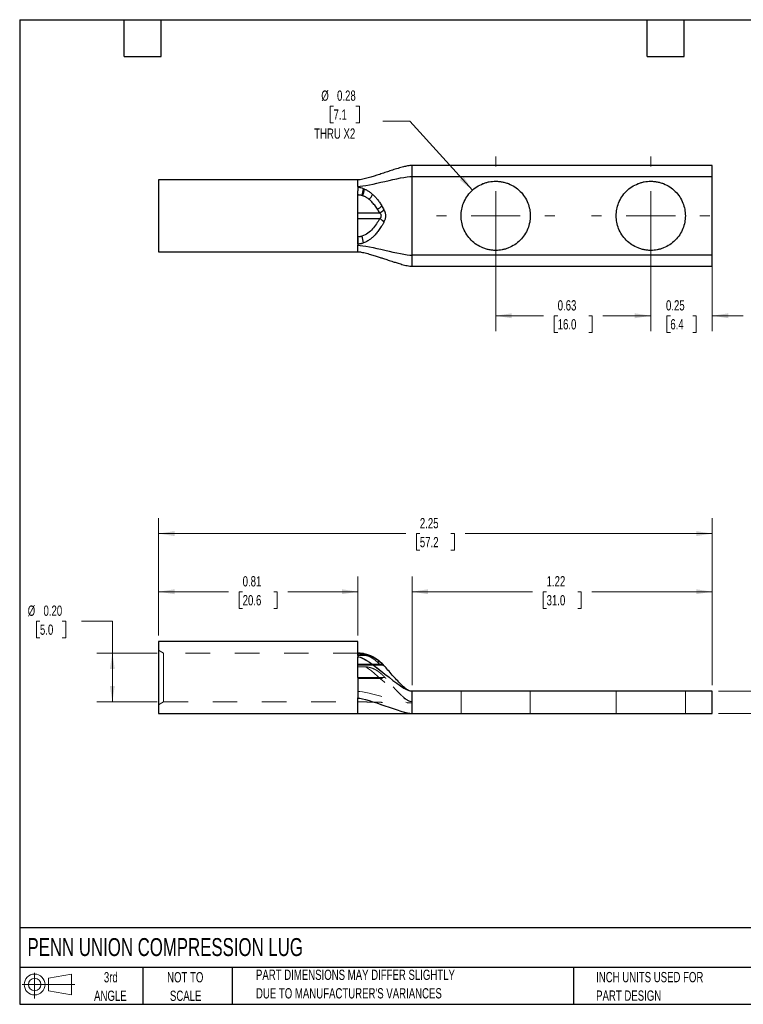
# Model space of a CAD drawing. Header units: inches. Extents: x 0.12 to 5.38, y 0.12 to 4.12.
# Tile 1 of 2: x 0.12 to 3.07, y 0.12 to 4.12. Entities that reach past the tile are written whole.
import ezdxf

# ---------------------------------------------------------------- set-up
doc = ezdxf.new("R2010")
doc.units = ezdxf.units.IN
doc.header["$LTSCALE"] = 0.5
doc.header["$MEASUREMENT"] = 0
doc.linetypes.add('HIDDEN', pattern=[0.075, 0.05, -0.025])
doc.layers.add('TEXT', color=140, linetype='Continuous', lineweight=25)
doc.styles.add('SLDTEXTSTYLE0', font='TXT', dxfattribs={"width": 0.7})
doc.dimstyles.new('SLDDIMSTYLE0', dxfattribs={"dimtxt": 0.04248, "dimasz": 0.065, "dimexe": 0, "dimexo": 0.0625, "dimgap": 0.01062, "dimtad": 0, "dimtih": 1, "dimtoh": 1, "dimrnd": 1e-09, "dimdsep": 46, "dimtxsty": 'SLDTEXTSTYLE0', "dimsah": 1, "dimcen": 0.09, "dimadec": 0, "dimazin": 2, "dimtfac": 1, "dimtmove": 0, "dimatfit": 0, "dimfxl": 0, "dimfrac": 2, "dimtolj": 1, "dimtzin": 12, "dimarcsym": 0})
doc.dimstyles.new('SLDDIMSTYLE1', dxfattribs={"dimtxt": 0.04248, "dimasz": 0.065, "dimexe": 0, "dimexo": 0.0625, "dimgap": 0.01062, "dimtad": 0, "dimtih": 1, "dimtoh": 1, "dimrnd": 1e-09, "dimzin": 12, "dimdsep": 46, "dimtxsty": 'SLDTEXTSTYLE0', "dimsah": 1, "dimcen": 0.09, "dimadec": 0, "dimazin": 3, "dimtfac": 1, "dimtofl": 0, "dimtmove": 0, "dimatfit": 3, "dimfxl": 0, "dimfrac": 2, "dimtolj": 1, "dimtzin": 12, "dimarcsym": 0})
doc.dimstyles.new('SLDDIMSTYLE2', dxfattribs={"dimtxt": 0.04248, "dimasz": 0.065, "dimexe": 0, "dimexo": 0.0625, "dimgap": 0.01062, "dimtad": 0, "dimtih": 1, "dimtoh": 1, "dimrnd": 1e-09, "dimdsep": 46, "dimtxsty": 'SLDTEXTSTYLE0', "dimsah": 1, "dimcen": 0.09, "dimadec": 0, "dimazin": 2, "dimtfac": 1, "dimtofl": 0, "dimtmove": 0, "dimatfit": 3, "dimfxl": 0, "dimfrac": 2, "dimtolj": 1, "dimtzin": 12, "dimarcsym": 0})
doc.dimstyles.new('SLDDIMSTYLE3', dxfattribs={"dimtxt": 0.04248, "dimasz": 0.065, "dimexe": 0, "dimexo": 0.0625, "dimgap": 0.01062, "dimtad": 0, "dimtih": 1, "dimtoh": 1, "dimrnd": 1e-09, "dimzin": 0, "dimdsep": 46, "dimtxsty": 'SLDTEXTSTYLE0', "dimsah": 1, "dimcen": 0.09, "dimadec": 0, "dimazin": 0, "dimtfac": 1, "dimtofl": 0, "dimtmove": 0, "dimatfit": 3, "dimfxl": 0, "dimfrac": 2, "dimtolj": 1, "dimtzin": 12, "dimarcsym": 0})
doc.dimstyles.new('SLDDIMSTYLE4', dxfattribs={"dimtxt": 0.04248, "dimasz": 0.065, "dimexe": 0, "dimexo": 0.0625, "dimgap": 0.01062, "dimtad": 0, "dimtih": 1, "dimtoh": 1, "dimrnd": 1e-09, "dimdsep": 46, "dimtxsty": 'SLDTEXTSTYLE0', "dimsah": 1, "dimcen": 0, "dimadec": 0, "dimazin": 2, "dimtfac": 1, "dimtofl": 0, "dimtmove": 0, "dimatfit": 3, "dimfxl": 0, "dimfrac": 2, "dimtolj": 1, "dimtzin": 12, "dimarcsym": 0})

# ---------------------------------------------------------------- blocks, each defined once
blk = doc.blocks.new('Block11')
at = {"color": 7, "linetype": 'Continuous', "lineweight": 18}
for p, q in [((0.051, 0.1045), (0.051, 0)), ((0.1079, 0.082), (0.2003, 0.0991)), ((0.1079, 0.0314), (0.1079, 0.082)), ((0.2003, 0.0991), (0.2003, 0.0144)), ((0, 0.0567), (0.2141, 0.0567)), ((0.1079, 0.0314), (0.2003, 0.0144))]:
    blk.add_line(p, q, dxfattribs=at)
for radius in [0.0423, 0.0253]:
    blk.add_circle((0.051, 0.0567), radius, dxfattribs=at)
blk = doc.blocks.new('Block12')
at = {"color": 7, "linetype": 'Continuous'}
blk.add_blockref('Block11', (0, 0), dxfattribs=at)
blk = doc.blocks.new('_D')
at = {"color": 7, "linetype": 'Continuous', "lineweight": 0}
for p, q in [((3.136, 1.3967), (3.136, 1.5217)), ((2.9641, 1.3967), (3.1985, 1.3967)), ((2.9641, 1.3067), (3.1985, 1.3067)), ((3.136, 1.1046), (3.136, 1.3067)), ((3.261, 1.1046), (3.136, 1.1046)), ((3.3393, 1.1046), (3.325, 1.1046)), ((3.325, 1.1046), (3.325, 1.0371)), ((3.4302, 1.1046), (3.4444, 1.1046)), ((3.4444, 1.1046), (3.4444, 1.0371)), ((3.325, 1.0371), (3.3393, 1.0371)), ((3.4444, 1.0371), (3.4302, 1.0371))]:
    blk.add_line(p, q, dxfattribs=at)
at = {"color": 7, "linetype": 'Continuous', "lineweight": 18}
for points in [[(3.136, 1.3967), (3.146, 1.4617), (3.126, 1.4617)], [(3.136, 1.3067), (3.126, 1.2417), (3.146, 1.2417)]]:
    blk.add_solid(points, dxfattribs=at)
at = {"color": 7, "linetype": 'Continuous', "lineweight": 18, "char_height": 0.04167, "attachment_point": 1, "style": 'SLDTEXTSTYLE0'}
for s, insert in [('%%c', (3.2895, 1.1678)), ('0.09', (3.3537, 1.1678)), ('2.3', (3.3393, 1.0908))]:
    blk.add_mtext(s, dxfattribs=dict(at, insert=insert))
blk = doc.blocks.new('_D_1')
at = {"color": 7, "linetype": 'Continuous', "lineweight": 0}
for p, q in [((1.7191, 1.4217), (1.7191, 1.8636)), ((2.9391, 1.4217), (2.9391, 1.8636)), ((1.7191, 1.8011), (2.2084, 1.8011)), ((2.2659, 1.8011), (2.2517, 1.8011)), ((2.2517, 1.8011), (2.2517, 1.7336)), ((2.3922, 1.8011), (2.4064, 1.8011)), ((2.4064, 1.8011), (2.4064, 1.7336)), ((2.9391, 1.8011), (2.4498, 1.8011)), ((2.2517, 1.7336), (2.2659, 1.7336)), ((2.4064, 1.7336), (2.3922, 1.7336))]:
    blk.add_line(p, q, dxfattribs=at)
at = {"color": 7, "linetype": 'Continuous', "lineweight": 18}
for points in [[(1.7191, 1.8011), (1.7841, 1.7911), (1.7841, 1.8111)], [(2.9391, 1.8011), (2.8741, 1.8111), (2.8741, 1.7911)]]:
    blk.add_solid(points, dxfattribs=at)
at = {"color": 7, "linetype": 'Continuous', "lineweight": 18, "char_height": 0.04167, "attachment_point": 1, "style": 'SLDTEXTSTYLE0'}
for s, insert in [('1.22', (2.2659, 1.8643)), ('31.0', (2.2659, 1.7873))]:
    blk.add_mtext(s, dxfattribs=dict(at, insert=insert))
blk = doc.blocks.new('_D_2')
at = {"color": 7, "linetype": 'Continuous', "lineweight": 0}
for p, q in [((0.6891, 1.6237), (0.6891, 1.8636)), ((1.4991, 1.6237), (1.4991, 1.8636)), ((0.6891, 1.8011), (0.9734, 1.8011)), ((1.0309, 1.8011), (1.0167, 1.8011)), ((1.0167, 1.8011), (1.0167, 1.7336)), ((1.1572, 1.8011), (1.1714, 1.8011)), ((1.1714, 1.8011), (1.1714, 1.7336)), ((1.4991, 1.8011), (1.2148, 1.8011)), ((1.0167, 1.7336), (1.0309, 1.7336)), ((1.1714, 1.7336), (1.1572, 1.7336))]:
    blk.add_line(p, q, dxfattribs=at)
at = {"color": 7, "linetype": 'Continuous', "lineweight": 18}
for points in [[(0.6891, 1.8011), (0.7541, 1.7911), (0.7541, 1.8111)], [(1.4991, 1.8011), (1.4341, 1.8111), (1.4341, 1.7911)]]:
    blk.add_solid(points, dxfattribs=at)
at = {"color": 7, "linetype": 'Continuous', "lineweight": 18, "char_height": 0.04167, "attachment_point": 1, "style": 'SLDTEXTSTYLE0'}
for s, insert in [('0.81', (1.0309, 1.8643)), ('20.6', (1.0309, 1.7873))]:
    blk.add_mtext(s, dxfattribs=dict(at, insert=insert))
blk = doc.blocks.new('_D_3')
at = {"color": 7, "linetype": 'Continuous', "lineweight": 0}
for p, q in [((0.6891, 1.6237), (0.6891, 2.0998)), ((2.9391, 1.4217), (2.9391, 2.0998)), ((0.6891, 2.0373), (1.6934, 2.0373)), ((1.7509, 2.0373), (1.7367, 2.0373)), ((1.7367, 2.0373), (1.7367, 1.9698)), ((1.8772, 2.0373), (1.8914, 2.0373)), ((1.8914, 2.0373), (1.8914, 1.9698)), ((2.9391, 2.0373), (1.9348, 2.0373)), ((1.7367, 1.9698), (1.7509, 1.9698)), ((1.8914, 1.9698), (1.8772, 1.9698))]:
    blk.add_line(p, q, dxfattribs=at)
at = {"color": 7, "linetype": 'Continuous', "lineweight": 18}
for points in [[(0.6891, 2.0373), (0.7541, 2.0273), (0.7541, 2.0473)], [(2.9391, 2.0373), (2.8741, 2.0473), (2.8741, 2.0273)]]:
    blk.add_solid(points, dxfattribs=at)
at = {"color": 7, "linetype": 'Continuous', "lineweight": 18, "char_height": 0.04167, "attachment_point": 1, "style": 'SLDTEXTSTYLE0'}
for s, insert in [('2.25', (1.7509, 2.1005)), ('57.2', (1.7509, 2.0235))]:
    blk.add_mtext(s, dxfattribs=dict(at, insert=insert))
blk = doc.blocks.new('_D_4')
at = {"color": 7, "linetype": 'Continuous', "lineweight": 0}
for p, q in [((0.2073, 1.6817), (0.193, 1.6817)), ((0.193, 1.6817), (0.193, 1.6142)), ((0.2982, 1.6817), (0.3125, 1.6817)), ((0.3125, 1.6817), (0.3125, 1.6142)), ((0.3765, 1.6817), (0.5015, 1.6817)), ((0.5015, 1.6817), (0.5015, 1.5517)), ((0.193, 1.6142), (0.2073, 1.6142)), ((0.3125, 1.6142), (0.2982, 1.6142)), ((0.6841, 1.5517), (0.439, 1.5517)), ((0.5015, 1.3537), (0.5015, 1.5517)), ((0.6841, 1.3537), (0.439, 1.3537))]:
    blk.add_line(p, q, dxfattribs=at)
at = {"color": 7, "linetype": 'Continuous', "lineweight": 18}
for points in [[(0.5015, 1.5517), (0.4915, 1.4867), (0.5115, 1.4867)], [(0.5015, 1.3537), (0.5115, 1.4187), (0.4915, 1.4187)]]:
    blk.add_solid(points, dxfattribs=at)
at = {"color": 7, "linetype": 'Continuous', "lineweight": 18, "char_height": 0.04167, "attachment_point": 1, "style": 'SLDTEXTSTYLE0'}
for s, insert in [('%%c', (0.1576, 1.7449)), ('0.20', (0.2217, 1.7449)), ('5.0', (0.2073, 1.6679))]:
    blk.add_mtext(s, dxfattribs=dict(at, insert=insert))
blk = doc.blocks.new('_D_7')
at = {"color": 7, "linetype": 'Continuous', "lineweight": 0}
for p, q in [((2.6891, 3.3033), (2.6891, 2.8597)), ((2.9391, 3.1433), (2.9391, 2.8597)), ((2.6891, 2.9222), (2.5641, 2.9222)), ((2.7686, 2.9222), (2.7544, 2.9222)), ((2.7544, 2.9222), (2.7544, 2.8547)), ((2.8595, 2.9222), (2.8738, 2.9222)), ((2.8738, 2.9222), (2.8738, 2.8547)), ((2.9391, 2.9222), (3.0641, 2.9222)), ((2.7544, 2.8547), (2.7686, 2.8547)), ((2.8738, 2.8547), (2.8595, 2.8547))]:
    blk.add_line(p, q, dxfattribs=at)
at = {"color": 7, "linetype": 'Continuous', "lineweight": 18}
for points in [[(2.6891, 2.9222), (2.6241, 2.9322), (2.6241, 2.9122)], [(2.9391, 2.9222), (3.0041, 2.9122), (3.0041, 2.9322)]]:
    blk.add_solid(points, dxfattribs=at)
at = {"color": 7, "linetype": 'Continuous', "lineweight": 18, "char_height": 0.04167, "attachment_point": 1, "style": 'SLDTEXTSTYLE0'}
for s, insert in [('0.25', (2.7509, 2.9854)), ('6.4', (2.7686, 2.9084))]:
    blk.add_mtext(s, dxfattribs=dict(at, insert=insert))
blk = doc.blocks.new('_D_8')
at = {"color": 7, "linetype": 'Continuous', "lineweight": 0}
for p, q in [((2.0591, 3.3033), (2.0591, 2.8597)), ((2.6891, 3.0628), (2.6891, 2.8597)), ((2.0591, 2.9222), (2.2534, 2.9222)), ((2.3109, 2.9222), (2.2967, 2.9222)), ((2.2967, 2.9222), (2.2967, 2.8547)), ((2.4372, 2.9222), (2.4514, 2.9222)), ((2.4514, 2.9222), (2.4514, 2.8547)), ((2.6891, 2.9222), (2.4948, 2.9222)), ((2.2967, 2.8547), (2.3109, 2.8547)), ((2.4514, 2.8547), (2.4372, 2.8547))]:
    blk.add_line(p, q, dxfattribs=at)
at = {"color": 7, "linetype": 'Continuous', "lineweight": 18}
for points in [[(2.0591, 2.9222), (2.1241, 2.9122), (2.1241, 2.9322)], [(2.6891, 2.9222), (2.6241, 2.9322), (2.6241, 2.9122)]]:
    blk.add_solid(points, dxfattribs=at)
at = {"color": 7, "linetype": 'Continuous', "lineweight": 18, "char_height": 0.04167, "attachment_point": 1, "style": 'SLDTEXTSTYLE0'}
for s, insert in [('0.63', (2.3109, 2.9854)), ('16.0', (2.3109, 2.9084))]:
    blk.add_mtext(s, dxfattribs=dict(at, insert=insert))
blk = doc.blocks.new('_D_9')
at = {"color": 7, "linetype": 'Continuous', "lineweight": 0}
for p, q in [((1.4001, 3.774), (1.3859, 3.774)), ((1.3859, 3.774), (1.3859, 3.7065)), ((1.491, 3.774), (1.5053, 3.774)), ((1.5053, 3.774), (1.5053, 3.7065)), ((1.3859, 3.7065), (1.4001, 3.7065)), ((1.5053, 3.7065), (1.491, 3.7065)), ((1.7103, 3.7124), (1.6009, 3.7124)), ((1.9646, 3.4323), (1.7103, 3.7124))]:
    blk.add_line(p, q, dxfattribs=at)
at = {"color": 7, "linetype": 'Continuous', "lineweight": 18}
blk.add_solid([(1.9646, 3.4323), (1.9283, 3.4871), (1.9135, 3.4737)], dxfattribs=at)
at = {"color": 7, "linetype": 'Continuous', "lineweight": 18, "char_height": 0.04167, "attachment_point": 1, "style": 'SLDTEXTSTYLE0'}
for s, insert in [('%%c', (1.3504, 3.8373)), ('0.28', (1.4145, 3.8373)), ('7.1', (1.4001, 3.7602)), ('THRU X2', (1.3215, 3.6832))]:
    blk.add_mtext(s, dxfattribs=dict(at, insert=insert))
blk = doc.blocks.new('SW_CENTERMARKSYMBOL_0')
at = {"color": 0, "linetype": 'Continuous', "lineweight": 18}
for p, q in [((0, 0.2), (0, 0.2405)), ((0, 0), (0, 0.1)), ((-0.2, 0), (-0.2405, 0)), ((0, 0), (-0.1, 0)), ((0, 0), (0, -0.1)), ((0, 0), (0.1, 0)), ((0.2, 0), (0.2405, 0)), ((0, -0.2), (0, -0.2405))]:
    blk.add_line(p, q, dxfattribs=at)
blk = doc.blocks.new('SW_CENTERMARKSYMBOL_1')
at = {"color": 0, "linetype": 'Continuous', "lineweight": 18}
for p, q in [((0, 0.2), (0, 0.2405)), ((0, 0), (0, 0.1)), ((-0.2, 0), (-0.2405, 0)), ((0, 0), (-0.1, 0)), ((0, 0), (0, -0.1)), ((0, 0), (0.1, 0)), ((0.2, 0), (0.2405, 0)), ((0, -0.2), (0, -0.2405))]:
    blk.add_line(p, q, dxfattribs=at)

msp = doc.modelspace()

# ---------------------------------------------------------------- linework, layer by layer
for p, q in [((2.9391, 3.5333), (1.7191, 3.5333)), ((1.7191, 3.1683), (1.7191, 3.4883)), ((1.7191, 3.4883), (2.9391, 3.4883)), ((2.9391, 3.1683), (2.9391, 3.4883)), ((1.4991, 3.4743), (0.6891, 3.4743)), ((0.6891, 3.4743), (0.6891, 3.1823)), ((1.4991, 3.2133), (1.4991, 3.4293)), ((1.5182, 3.4096), (1.5152, 3.4105)), ((1.4991, 3.34), (1.5874, 3.34)), ((1.5874, 3.3165), (1.4991, 3.3165)), ((0.6891, 3.1823), (1.4991, 3.1823)), ((2.9391, 3.1683), (1.7191, 3.1683)), ((1.7191, 3.1233), (2.9391, 3.1233)), ((1.4991, 1.5987), (0.6891, 1.5987)), ((0.6891, 1.5987), (0.6891, 1.4527)), ((1.4991, 1.5427), (1.4991, 1.5987)), ((1.605, 1.5015), (1.6033, 1.5034)), ((1.605, 1.5015), (1.6033, 1.5034)), ((1.4991, 1.3705), (1.4991, 1.3673)), ((1.4991, 1.3673), (1.4991, 1.3705)), ((2.9391, 1.3967), (1.7191, 1.3967)), ((0.6891, 1.3067), (1.4991, 1.3067)), ((1.4991, 1.3067), (1.7191, 1.3067)), ((1.7191, 1.3067), (2.9391, 1.3067))]:
    msp.add_line(p, q)
at = {"color": 7, "linetype": 'HIDDEN', "lineweight": 18}
for p, q in [((0.7091, 1.5517), (0.6889, 1.5633)), ((0.7091, 1.5517), (0.7091, 1.4527)), ((1.4991, 1.5517), (0.7091, 1.5517)), ((1.4991, 1.533), (1.4991, 1.5427)), ((1.5182, 1.5466), (1.5152, 1.5471)), ((1.4991, 1.5064), (1.4991, 1.5086)), ((1.4991, 1.5064), (1.5874, 1.5064)), ((1.4991, 1.5033), (1.5934, 1.5033)), ((1.4991, 1.4522), (1.4991, 1.4966)), ((1.6077, 1.4984), (1.6077, 1.4985)), ((1.6114, 1.4949), (1.6077, 1.4984)), ((0.7091, 1.4527), (0.7091, 1.3537)), ((1.6095, 1.4522), (1.4991, 1.4522)), ((1.4991, 1.4522), (1.6095, 1.4522)), ((1.4991, 1.449), (1.6125, 1.449)), ((1.9186, 1.3967), (1.9186, 1.3067)), ((2.1996, 1.3067), (2.1996, 1.3967)), ((2.5486, 1.3967), (2.5486, 1.3067)), ((2.8296, 1.3067), (2.8296, 1.3967)), ((0.6889, 1.342), (0.7091, 1.3537)), ((0.7091, 1.3537), (1.4991, 1.3537)), ((1.7191, 1.3492), (1.7191, 1.3542))]:
    msp.add_line(p, q, dxfattribs=at)
at = {"flags": 128}
for points in [[(1.4999, 1.5427), (1.4999, 1.5457), (1.4998, 1.5482), (1.4998, 1.5501), (1.4997, 1.5513), (1.4997, 1.5517), (1.4996, 1.5514), (1.4996, 1.5503), (1.4995, 1.5485)], [(1.522, 1.5425), (1.5216, 1.5451), (1.5211, 1.5472), (1.5204, 1.5488), (1.5195, 1.5497), (1.5188, 1.55)], [(1.5959, 1.5104), (1.5944, 1.5121), (1.5936, 1.5128)], [(1.6052, 1.5013), (1.6037, 1.503), (1.6033, 1.5033)]]:
    msp.add_lwpolyline(points, dxfattribs=at)
at = {"color": 7, "linetype": 'HIDDEN', "lineweight": 18, "flags": 128}
for points in [[(1.5152, 1.5471), (1.5164, 1.5487), (1.5175, 1.5497), (1.5186, 1.55), (1.5196, 1.5497), (1.5204, 1.5488), (1.5211, 1.5472), (1.5217, 1.5451), (1.5221, 1.5424)], [(1.5188, 1.55), (1.5186, 1.55), (1.5175, 1.5497), (1.5164, 1.5487), (1.5152, 1.5472)], [(1.5182, 1.5466), (1.5196, 1.5482), (1.5208, 1.5491), (1.5221, 1.5494), (1.5232, 1.5491), (1.5241, 1.5482), (1.525, 1.5468), (1.5256, 1.5447), (1.5261, 1.5422)]]:
    msp.add_lwpolyline(points, dxfattribs=at)
for centre, radius, start, end in [((1.3909, 3.4557), 0.1323, 340.0226, 352.4823), ((1.4114, 3.455), 0.1161, 336.9786, 350.9778), ((1.5028, 3.4403), 0.0615, 312.8478, 336.1109), ((1.5588, 3.398), 0.0469, 294.5205, 322.2206), ((1.5705, 3.3822), 0.0454, 291.7387, 319.7976), ((1.5705, 3.2743), 0.0454, 40.2024, 68.2613), ((-0.8467, 3.1993), 2.3466, 0.3428, 1.0815), ((1.3905, 3.2008), 0.1326, 7.4943, 19.9284)]:
    msp.add_arc(centre, radius, start, end)
at = {"color": 7, "linetype": 'HIDDEN', "lineweight": 18}
for centre, radius, start, end in [((1.5503, 1.5305), 0.00963, 24.5749, 125.8453), ((1.5835, 1.4991), 0.017, 53.6563, 107.7495), ((1.5923, 1.4901), 0.0171, 41.0666, 106.9378), ((1.5922, 1.4891), 0.018, 52.2838, 105.7406)]:
    msp.add_arc(centre, radius, start, end, dxfattribs=at)
for points, knots in [([(1.7191, 3.5333), (1.7161, 3.5331), (1.7098, 3.5327), (1.6984, 3.5306), (1.6862, 3.5277), (1.6734, 3.5242), (1.6622, 3.5209), (1.6511, 3.5175), (1.6402, 3.514), (1.6294, 3.5105), (1.6189, 3.507), (1.6084, 3.5036), (1.5981, 3.5001), (1.5875, 3.4967), (1.5751, 3.4927), (1.5597, 3.4878), (1.5408, 3.4821), (1.5233, 3.4777), (1.5092, 3.4749), (1.5022, 3.4745), (1.4991, 3.4743)], [0, 0, 0, 0, 0.03614, 0.074974, 0.145171, 0.196986, 0.248725, 0.300756, 0.352517, 0.40368, 0.453632, 0.502952, 0.552449, 0.601716, 0.65408, 0.727708, 0.819497, 0.917046, 0.961849, 1, 1, 1, 1]), ([(2.9391, 3.4883), (2.9391, 3.4942), (2.9391, 3.5), (2.9391, 3.5109), (2.9391, 3.5159), (2.9391, 3.5242), (2.9391, 3.5276), (2.9391, 3.5321), (2.9391, 3.5333), (2.9391, 3.5333)], [0, 0, 0, 0, 0.25, 0.25, 0.5, 0.5, 0.75, 0.75, 1, 1, 1, 1]), ([(1.4991, 3.4479), (1.4991, 3.4564), (1.4991, 3.463), (1.4991, 3.472), (1.4991, 3.4743), (1.4991, 3.4743)], [0, 0, 0, 0, 0.5, 0.5, 1, 1, 1, 1]), ([(1.4991, 3.4479), (1.4991, 3.4468), (1.4991, 3.4453), (1.4991, 3.4437), (1.4991, 3.4432)], [0, 0, 0, 0, 0.6671887, 1, 1, 1, 1]), ([(1.5221, 3.4384), (1.5186, 3.4397), (1.515, 3.4408), (1.5095, 3.4421), (1.5077, 3.4424), (1.5037, 3.443), (1.5016, 3.4432), (1.4991, 3.4432)], [0, 0, 0, 0, 0.5, 0.5, 0.75, 0.75, 1, 1, 1, 1]), ([(1.4991, 3.4432), (1.4991, 3.4417), (1.4991, 3.4389), (1.4991, 3.4342), (1.4991, 3.431), (1.4991, 3.4293)], [0, 0, 0, 0, 0.335428, 0.668522, 1, 1, 1, 1]), ([(2.0591, 3.1878), (2.0565, 3.1878), (2.0515, 3.1879), (2.0439, 3.1885), (2.0364, 3.1895), (2.029, 3.1909), (2.0217, 3.1927), (2.0145, 3.195), (2.0007, 3.2), (1.9814, 3.21), (1.9591, 3.2282), (1.9408, 3.2506), (1.9279, 3.2755), (1.9202, 3.3018), (1.9178, 3.3283), (1.9202, 3.3548), (1.9279, 3.381), (1.9408, 3.406), (1.959, 3.4283), (1.9813, 3.4466), (2.0024, 3.4574), (2.0198, 3.4634), (2.0327, 3.4665), (2.0458, 3.4684), (2.0546, 3.4686), (2.0591, 3.4688)], [0, 0, 0, 0, 0.017282, 0.03444, 0.051524, 0.068585, 0.085673, 0.102839, 0.120132, 0.185086, 0.250089, 0.315044, 0.380046, 0.440007, 0.500014, 0.559975, 0.619983, 0.684937, 0.74994, 0.814895, 0.879897, 0.910049, 0.939937, 0.969831, 1, 1, 1, 1]), ([(2.0591, 3.4688), (2.0616, 3.4687), (2.0667, 3.4686), (2.0742, 3.468), (2.0817, 3.467), (2.0891, 3.4656), (2.0964, 3.4638), (2.1037, 3.4616), (2.1174, 3.4566), (2.1368, 3.4466), (2.1591, 3.4283), (2.1774, 3.406), (2.1902, 3.381), (2.1979, 3.3548), (2.2004, 3.3283), (2.1979, 3.3018), (2.1902, 3.2755), (2.1774, 3.2506), (2.1591, 3.2282), (2.1368, 3.21), (2.1157, 3.1991), (2.0983, 3.1931), (2.0854, 3.19), (2.0723, 3.1881), (2.0635, 3.1879), (2.0591, 3.1878)], [0, 0, 0, 0, 0.017282, 0.03444, 0.051524, 0.068585, 0.085673, 0.102839, 0.120132, 0.185086, 0.250089, 0.315044, 0.380046, 0.440007, 0.500014, 0.559975, 0.619983, 0.684937, 0.74994, 0.814895, 0.879897, 0.910049, 0.939937, 0.969831, 1, 1, 1, 1]), ([(2.6891, 3.1878), (2.6865, 3.1878), (2.6815, 3.1879), (2.6739, 3.1885), (2.6664, 3.1895), (2.659, 3.1909), (2.6517, 3.1927), (2.6445, 3.195), (2.6307, 3.2), (2.6114, 3.21), (2.5891, 3.2282), (2.5708, 3.2506), (2.5579, 3.2755), (2.5502, 3.3018), (2.5478, 3.3283), (2.5502, 3.3548), (2.5579, 3.381), (2.5708, 3.406), (2.589, 3.4283), (2.6113, 3.4466), (2.6324, 3.4574), (2.6498, 3.4634), (2.6627, 3.4665), (2.6758, 3.4684), (2.6846, 3.4686), (2.6891, 3.4688)], [0, 0, 0, 0, 0.017282, 0.03444, 0.051524, 0.068585, 0.085673, 0.102839, 0.120132, 0.185086, 0.250089, 0.315044, 0.380046, 0.440007, 0.500014, 0.559975, 0.619983, 0.684937, 0.74994, 0.814895, 0.879897, 0.910049, 0.939937, 0.969831, 1, 1, 1, 1]), ([(2.6891, 3.4688), (2.6916, 3.4687), (2.6967, 3.4686), (2.7042, 3.468), (2.7117, 3.467), (2.7191, 3.4656), (2.7264, 3.4638), (2.7337, 3.4616), (2.7474, 3.4566), (2.7668, 3.4466), (2.7891, 3.4283), (2.8074, 3.406), (2.8202, 3.381), (2.8279, 3.3548), (2.8304, 3.3283), (2.8279, 3.3018), (2.8202, 3.2755), (2.8074, 3.2506), (2.7891, 3.2282), (2.7668, 3.21), (2.7457, 3.1991), (2.7283, 3.1931), (2.7154, 3.19), (2.7023, 3.1881), (2.6935, 3.1879), (2.6891, 3.1878)], [0, 0, 0, 0, 0.017282, 0.03444, 0.051524, 0.068585, 0.085673, 0.102839, 0.120132, 0.185086, 0.250089, 0.315044, 0.380046, 0.440007, 0.500014, 0.559975, 0.619983, 0.684937, 0.74994, 0.814895, 0.879897, 0.910049, 0.939937, 0.969831, 1, 1, 1, 1]), ([(1.5152, 3.4105), (1.5139, 3.4109), (1.5114, 3.4115), (1.5073, 3.4123), (1.5033, 3.4128), (1.5006, 3.4129), (1.4993, 3.4129)], [0, 0, 0, 0, 0.2502003, 0.4998979, 0.7656532, 1, 1, 1, 1]), ([(1.5446, 3.3952), (1.5432, 3.3963), (1.5405, 3.3984), (1.5362, 3.4013), (1.5318, 3.4039), (1.5274, 3.4061), (1.5229, 3.4081), (1.5198, 3.4091), (1.5182, 3.4096)], [0, 0, 0, 0, 0.1786525, 0.3515981, 0.5194774, 0.6829904, 0.8428947, 1, 1, 1, 1]), ([(1.5221, 3.4384), (1.5227, 3.4382), (1.5241, 3.4377), (1.5254, 3.4371), (1.5261, 3.4368)], [0, 0, 0, 0, 0.491703, 1, 1, 1, 1]), ([(1.5261, 3.4368), (1.5277, 3.4361), (1.5313, 3.4345), (1.5365, 3.4317), (1.542, 3.4285), (1.5476, 3.4247), (1.5534, 3.4203), (1.5571, 3.417), (1.559, 3.4154)], [0, 0, 0, 0, 0.138119, 0.286304, 0.445469, 0.61668, 0.801111, 1, 1, 1, 1]), ([(1.559, 3.4154), (1.5606, 3.4139), (1.5638, 3.411), (1.5685, 3.4062), (1.5731, 3.4011), (1.5777, 3.3956), (1.5824, 3.3896), (1.5869, 3.3832), (1.5915, 3.3764), (1.5944, 3.3717), (1.5959, 3.3693)], [0, 0, 0, 0, 0.104438, 0.214333, 0.329934, 0.451461, 0.579105, 0.713017, 0.853299, 1, 1, 1, 1]), ([(1.5783, 3.3554), (1.5765, 3.3582), (1.573, 3.3636), (1.5675, 3.3712), (1.5619, 3.3782), (1.5563, 3.3845), (1.5506, 3.3902), (1.5466, 3.3936), (1.5446, 3.3952)], [0, 0, 0, 0, 0.193195, 0.375233, 0.546465, 0.707313, 0.858286, 1, 1, 1, 1]), ([(1.5959, 3.3693), (1.5975, 3.3667), (1.6007, 3.3612), (1.6037, 3.3557), (1.6052, 3.3529)], [0, 0, 0, 0, 0.486039, 1, 1, 1, 1]), ([(1.5874, 3.34), (1.5859, 3.3427), (1.583, 3.3478), (1.5798, 3.3529), (1.5783, 3.3554)], [0, 0, 0, 0, 0.5153916, 1, 1, 1, 1]), ([(1.5874, 3.34), (1.5911, 3.3367), (1.5934, 3.3326), (1.5934, 3.324), (1.5911, 3.3199), (1.5874, 3.3165)], [0, 0, 0, 0, 0.5, 0.5, 1, 1, 1, 1]), ([(1.6052, 3.3529), (1.6058, 3.3517), (1.6071, 3.3492), (1.6085, 3.3453), (1.61, 3.3406), (1.6111, 3.3349), (1.6115, 3.3283), (1.6111, 3.3217), (1.6098, 3.3153), (1.6079, 3.3091), (1.6061, 3.3055), (1.6052, 3.3036)], [0, 0, 0, 0, 0.085148, 0.168322, 0.250296, 0.376386, 0.499533, 0.62278, 0.749264, 0.872938, 1, 1, 1, 1]), ([(1.5874, 3.3165), (1.5833, 3.3093), (1.5791, 3.3022), (1.5698, 3.2882), (1.5647, 3.2814), (1.5532, 3.2686), (1.5469, 3.2627), (1.5323, 3.2525), (1.5242, 3.2484), (1.5152, 3.246)], [0, 0, 0, 0, 0.25, 0.25, 0.5, 0.5, 0.75, 0.75, 1, 1, 1, 1]), ([(1.6052, 3.3036), (1.6034, 3.3004), (1.6, 3.294), (1.5945, 3.2848), (1.589, 3.2763), (1.5835, 3.2685), (1.578, 3.2613), (1.5708, 3.2527), (1.5617, 3.2433), (1.5508, 3.234), (1.5405, 3.227), (1.5311, 3.2218), (1.5249, 3.2193), (1.522, 3.2181)], [0, 0, 0, 0, 0.0960804, 0.1870431, 0.2728819, 0.3536565, 0.4294891, 0.5005581, 0.6328663, 0.7503863, 0.8450327, 0.9276415, 1, 1, 1, 1]), ([(1.4995, 3.2436), (1.5007, 3.2436), (1.5034, 3.2437), (1.5074, 3.2443), (1.5113, 3.245), (1.5139, 3.2457), (1.5152, 3.246)], [0, 0, 0, 0, 0.234187, 0.500087, 0.748497, 1, 1, 1, 1]), ([(1.4991, 3.1823), (1.4991, 3.1823), (1.4991, 3.1846), (1.4991, 3.1935), (1.4991, 3.2001), (1.4991, 3.2087)], [0, 0, 0, 0, 0.5, 0.5, 1, 1, 1, 1]), ([(1.522, 3.2181), (1.5203, 3.2175), (1.517, 3.2163), (1.5122, 3.215), (1.5078, 3.2141), (1.5037, 3.2135), (1.5011, 3.2134), (1.4999, 3.2133)], [0, 0, 0, 0, 0.240011, 0.458942, 0.657953, 0.837997, 1, 1, 1, 1]), ([(1.4991, 3.1822), (1.5013, 3.1822), (1.506, 3.182), (1.5181, 3.1801), (1.5346, 3.1761), (1.5545, 3.1703), (1.5727, 3.1647), (1.5886, 3.1595), (1.6016, 3.1552), (1.6123, 3.1517), (1.6218, 3.1486), (1.6319, 3.1452), (1.6441, 3.1413), (1.6594, 3.1365), (1.6782, 3.1309), (1.6953, 3.1265), (1.7092, 3.1238), (1.716, 3.1234), (1.7191, 3.1233)], [0, 0, 0, 0, 0.026257, 0.056232, 0.150989, 0.245174, 0.330395, 0.406757, 0.471216, 0.514668, 0.559941, 0.606693, 0.659107, 0.732782, 0.8234, 0.918929, 0.962684, 1, 1, 1, 1]), ([(2.9391, 3.1233), (2.9391, 3.1233), (2.9391, 3.1244), (2.9391, 3.1289), (2.9391, 3.1323), (2.9391, 3.1406), (2.9391, 3.1456), (2.9391, 3.1565), (2.9391, 3.1624), (2.9391, 3.1683)], [0, 0, 0, 0, 0.25, 0.25, 0.5, 0.5, 0.75, 0.75, 1, 1, 1, 1]), ([(1.4991, 1.4527), (1.4991, 1.4675), (1.4991, 1.4824), (1.4991, 1.5107), (1.4991, 1.5242), (1.4991, 1.5364)], [0, 0, 0, 0, 0.5, 0.5, 1, 1, 1, 1]), ([(1.5188, 1.55), (1.5153, 1.5505), (1.5091, 1.5514), (1.5026, 1.5516), (1.4997, 1.5517)], [0, 0, 0, 0, 0.551632, 1, 1, 1, 1]), ([(1.522, 1.5425), (1.5203, 1.5425), (1.517, 1.5427), (1.5122, 1.5427), (1.5078, 1.5427), (1.5037, 1.5427), (1.5011, 1.5427), (1.4999, 1.5427)], [0, 0, 0, 0, 0.240011, 0.458942, 0.657953, 0.837997, 1, 1, 1, 1]), ([(1.6033, 1.5034), (1.5998, 1.5068), (1.5935, 1.5131), (1.5839, 1.5212), (1.576, 1.527), (1.5695, 1.5312), (1.5627, 1.5352), (1.5557, 1.5388), (1.5477, 1.5423), (1.5397, 1.5452), (1.53, 1.548), (1.5227, 1.5493), (1.5188, 1.55)], [0, 0, 0, 0, 0.181478, 0.327654, 0.437225, 0.508004, 0.570636, 0.671588, 0.737644, 0.814499, 0.90183, 1, 1, 1, 1]), ([(1.5225, 1.5494), (1.5219, 1.5495), (1.5207, 1.5497), (1.5195, 1.5499), (1.5189, 1.55)], [0, 0, 0, 0, 0.452744, 1, 1, 1, 1]), ([(1.6052, 1.5013), (1.6034, 1.5031), (1.6, 1.5067), (1.5945, 1.5117), (1.589, 1.5164), (1.5835, 1.5206), (1.578, 1.5244), (1.5708, 1.5289), (1.5617, 1.5336), (1.5508, 1.5377), (1.5405, 1.5403), (1.5311, 1.5418), (1.5249, 1.5423), (1.522, 1.5425)], [0, 0, 0, 0, 0.0960804, 0.1870431, 0.2728819, 0.3536565, 0.4294891, 0.5005581, 0.6328663, 0.7503863, 0.8450327, 0.9276415, 1, 1, 1, 1]), ([(1.6033, 1.5034), (1.6019, 1.5048), (1.5988, 1.508), (1.5954, 1.5111), (1.5936, 1.5128)], [0, 0, 0, 0, 0.451396, 1, 1, 1, 1]), ([(1.6114, 1.4949), (1.611, 1.4953), (1.6104, 1.4959), (1.607, 1.4995), (1.6052, 1.5013)], [0, 0, 0, 0, 0.498511, 1, 1, 1, 1]), ([(1.7191, 1.3967), (1.7167, 1.3969), (1.7104, 1.3976), (1.7008, 1.4028), (1.6864, 1.4131), (1.67, 1.4285), (1.6517, 1.448), (1.6343, 1.4678), (1.6209, 1.4836), (1.6133, 1.4927), (1.6114, 1.4949)], [0, 0, 0, 0, 0.0470886, 0.1276124, 0.2177611, 0.405562, 0.5808529, 0.7598372, 0.9402781, 1, 1, 1, 1]), ([(0.6891, 1.4527), (0.6891, 1.4335), (0.6891, 1.4144), (0.6891, 1.3791), (0.6891, 1.3629), (0.6891, 1.3359), (0.6891, 1.3251), (0.6891, 1.3105), (0.6891, 1.3067), (0.6891, 1.3067)], [0, 0, 0, 0, 0.25, 0.25, 0.5, 0.5, 0.75, 0.75, 1, 1, 1, 1]), ([(1.4991, 1.3067), (1.4991, 1.3067), (1.4991, 1.3124), (1.4991, 1.3339), (1.4991, 1.3498), (1.4991, 1.3689)], [0, 0, 0, 0, 0.5, 0.5, 1, 1, 1, 1]), ([(2.9391, 1.3517), (2.9391, 1.3575), (2.9391, 1.3634), (2.9391, 1.3743), (2.9391, 1.3793), (2.9391, 1.3876), (2.9391, 1.391), (2.9391, 1.3955), (2.9391, 1.3967), (2.9391, 1.3967)], [0, 0, 0, 0, 0.25, 0.25, 0.5, 0.5, 0.75, 0.75, 1, 1, 1, 1]), ([(2.9391, 1.3067), (2.9391, 1.3067), (2.9391, 1.3078), (2.9391, 1.3123), (2.9391, 1.3157), (2.9391, 1.324), (2.9391, 1.329), (2.9391, 1.3399), (2.9391, 1.3458), (2.9391, 1.3517)], [0, 0, 0, 0, 0.25, 0.25, 0.5, 0.5, 0.75, 0.75, 1, 1, 1, 1])]:
    msp.add_open_spline(points, degree=3, knots=knots)
for points in [[(1.7191, 3.4883), (1.7191, 3.5016), (1.7191, 3.5249), (1.7191, 3.5333), (1.7191, 3.5333)], [(1.4991, 3.4479), (1.543, 3.4479), (1.6751, 3.4883), (1.7191, 3.4883)], [(1.4991, 3.2133), (1.4991, 3.2117), (1.4991, 3.2102), (1.4991, 3.2087)], [(1.4991, 3.2133), (1.4993, 3.2133), (1.4996, 3.2133), (1.4999, 3.2133)], [(1.4991, 3.2087), (1.543, 3.2087), (1.6751, 3.1683), (1.7191, 3.1683)], [(1.7191, 3.1233), (1.7191, 3.1233), (1.7191, 3.1316), (1.7191, 3.1549), (1.7191, 3.1683)], [(1.4991, 1.5427), (1.4991, 1.5406), (1.4991, 1.5385), (1.4991, 1.5364)], [(1.4991, 1.5427), (1.4993, 1.5427), (1.4996, 1.5427), (1.4999, 1.5427)], [(1.4991, 1.5364), (1.543, 1.5364), (1.6751, 1.3967), (1.7191, 1.3967)], [(1.4991, 1.4527), (1.4991, 1.4369), (1.4991, 1.4053), (1.4991, 1.3798), (1.4991, 1.3689)], [(1.4991, 1.3689), (1.5378, 1.3689), (1.6804, 1.3067), (1.7191, 1.3067)], [(1.7191, 1.3517), (1.7191, 1.3628), (1.7191, 1.385), (1.7191, 1.3967), (1.7191, 1.3967)], [(1.7191, 1.3067), (1.7191, 1.3067), (1.7191, 1.3183), (1.7191, 1.3405), (1.7191, 1.3517)]]:
    msp.add_open_spline(points, degree=3)
for points, knots in [([(1.5221, 1.5424), (1.5186, 1.5426), (1.515, 1.5427), (1.5095, 1.5427), (1.5077, 1.5427), (1.5037, 1.5427), (1.5016, 1.5427), (1.4991, 1.5427)], [0, 0, 0, 0, 0.5, 0.5, 0.75, 0.75, 1, 1, 1, 1]), ([(1.4991, 1.5364), (1.502, 1.5361), (1.5085, 1.5353), (1.5186, 1.5309), (1.5309, 1.5244), (1.5453, 1.5151), (1.5663, 1.5001), (1.593, 1.4794), (1.621, 1.457), (1.6455, 1.4378), (1.6654, 1.4231), (1.6827, 1.4113), (1.6972, 1.4034), (1.7062, 1.3988), (1.7111, 1.398), (1.7119, 1.3979)], [0, 0, 0, 0, 0.033619, 0.075984, 0.126988, 0.196954, 0.275678, 0.430883, 0.5932, 0.698513, 0.796755, 0.884003, 0.942516, 0.990709, 1, 1, 1, 1]), ([(1.4991, 1.5094), (1.4991, 1.5109), (1.4991, 1.5139), (1.4991, 1.5182), (1.4991, 1.5223), (1.4991, 1.5261), (1.4991, 1.5297), (1.4991, 1.5319), (1.4991, 1.533)], [0, 0, 0, 0, 0.167553, 0.334049, 0.500013, 0.665974, 0.832461, 1, 1, 1, 1]), ([(1.5152, 1.5471), (1.5139, 1.5473), (1.5114, 1.5477), (1.5073, 1.5481), (1.5033, 1.5485), (1.5006, 1.5485), (1.4993, 1.5485)], [0, 0, 0, 0, 0.2502003, 0.4998979, 0.7656532, 1, 1, 1, 1]), ([(1.4995, 1.5485), (1.5007, 1.5485), (1.5034, 1.5485), (1.5074, 1.5481), (1.5113, 1.5477), (1.5139, 1.5473), (1.5152, 1.5472)], [0, 0, 0, 0, 0.234187, 0.500087, 0.748497, 1, 1, 1, 1]), ([(1.5874, 1.5064), (1.5833, 1.5106), (1.5791, 1.5147), (1.5698, 1.5228), (1.5647, 1.5267), (1.5532, 1.5341), (1.5469, 1.5375), (1.5323, 1.5434), (1.5242, 1.5458), (1.5152, 1.5472)], [0, 0, 0, 0, 0.25, 0.25, 0.5, 0.5, 0.75, 0.75, 1, 1, 1, 1]), ([(1.5446, 1.5383), (1.5432, 1.5389), (1.5405, 1.5401), (1.5362, 1.5418), (1.5318, 1.5433), (1.5274, 1.5446), (1.5229, 1.5457), (1.5198, 1.5463), (1.5182, 1.5466)], [0, 0, 0, 0, 0.1786525, 0.3515981, 0.5194774, 0.6829904, 0.8428947, 1, 1, 1, 1]), ([(1.5221, 1.5424), (1.5227, 1.5424), (1.5241, 1.5423), (1.5254, 1.5422), (1.5261, 1.5422)], [0, 0, 0, 0, 0.491703, 1, 1, 1, 1]), ([(1.5261, 1.5422), (1.5277, 1.542), (1.5313, 1.5417), (1.5365, 1.541), (1.542, 1.5399), (1.5476, 1.5385), (1.5534, 1.5367), (1.5571, 1.5353), (1.559, 1.5345)], [0, 0, 0, 0, 0.138119, 0.286304, 0.445469, 0.61668, 0.801111, 1, 1, 1, 1]), ([(1.5783, 1.5153), (1.5765, 1.5169), (1.573, 1.52), (1.5675, 1.5245), (1.5619, 1.5285), (1.5563, 1.5321), (1.5506, 1.5354), (1.5466, 1.5374), (1.5446, 1.5383)], [0, 0, 0, 0, 0.193195, 0.375233, 0.546465, 0.707313, 0.858286, 1, 1, 1, 1]), ([(1.559, 1.5345), (1.5606, 1.5338), (1.5638, 1.5324), (1.5685, 1.5301), (1.5731, 1.5275), (1.5777, 1.5246), (1.5824, 1.5214), (1.5869, 1.518), (1.5915, 1.5143), (1.5944, 1.5117), (1.5959, 1.5104)], [0, 0, 0, 0, 0.104438, 0.214333, 0.329934, 0.451461, 0.579105, 0.713017, 0.853299, 1, 1, 1, 1]), ([(1.4991, 1.4966), (1.4991, 1.4988), (1.4991, 1.5032), (1.4991, 1.5074), (1.4991, 1.5094)], [0, 0, 0, 0, 0.5, 1, 1, 1, 1]), ([(1.4991, 1.5033), (1.4991, 1.5033), (1.4991, 1.5034), (1.4991, 1.504), (1.4991, 1.505), (1.4991, 1.5059), (1.4991, 1.5064)], [0, 0, 0, 0, 0.251116, 0.498521, 0.746675, 1, 1, 1, 1]), ([(1.5312, 1.4961), (1.5294, 1.4962), (1.5257, 1.4964), (1.5204, 1.4965), (1.514, 1.4966), (1.5069, 1.4966), (1.5015, 1.4966), (1.4991, 1.4966)], [0, 0, 0, 0, 0.1729502, 0.3398472, 0.4998993, 0.769342, 1, 1, 1, 1]), ([(1.5312, 1.4961), (1.5328, 1.4959), (1.5361, 1.4956), (1.5408, 1.4948), (1.5455, 1.4939), (1.55, 1.4927), (1.5545, 1.4913), (1.5612, 1.4889), (1.57, 1.4848), (1.5802, 1.4786), (1.5901, 1.4711), (1.6, 1.4622), (1.6062, 1.4557), (1.6095, 1.4522)], [0, 0, 0, 0, 0.040746, 0.081539, 0.122657, 0.164368, 0.206931, 0.25059, 0.368103, 0.500591, 0.644003, 0.810223, 1, 1, 1, 1]), ([(1.5874, 1.5064), (1.5859, 1.508), (1.583, 1.511), (1.5798, 1.5139), (1.5783, 1.5153)], [0, 0, 0, 0, 0.5153916, 1, 1, 1, 1]), ([(1.5874, 1.5064), (1.5911, 1.5045), (1.5934, 1.5033), (1.5934, 1.5033), (1.5911, 1.5045), (1.5874, 1.5064)], [0, 0, 0, 0, 0.5, 0.5, 1, 1, 1, 1]), ([(1.5934, 1.5033), (1.596, 1.5031), (1.6011, 1.5026), (1.6055, 1.4998), (1.6077, 1.4984)], [0, 0, 0, 0, 0.495552, 1, 1, 1, 1]), ([(1.5959, 1.5104), (1.5975, 1.5089), (1.6007, 1.5059), (1.6037, 1.5029), (1.6052, 1.5013)], [0, 0, 0, 0, 0.486039, 1, 1, 1, 1]), ([(1.6077, 1.4985), (1.6077, 1.4985), (1.6077, 1.4985), (1.607, 1.4993), (1.6057, 1.5007), (1.605, 1.5015)], [0, 0, 0, 0, 0.219172, 0.594967, 1, 1, 1, 1]), ([(1.6077, 1.4985), (1.6075, 1.4988), (1.6071, 1.4992), (1.6057, 1.5007), (1.605, 1.5015)], [0, 0, 0, 0, 0.481453, 1, 1, 1, 1]), ([(1.6052, 1.5013), (1.6068, 1.4996), (1.61, 1.4963), (1.6119, 1.4944), (1.6114, 1.4949), (1.6114, 1.4949)], [0, 0, 0, 0, 0.500292, 0.998927, 1, 1, 1, 1]), ([(1.4991, 1.4527), (1.4991, 1.4378), (1.4991, 1.4229), (1.4991, 1.3946), (1.4991, 1.3811), (1.4991, 1.3689)], [0, 0, 0, 0, 0.5, 0.5, 1, 1, 1, 1]), ([(1.4991, 1.449), (1.4991, 1.4491), (1.4991, 1.4491), (1.4991, 1.4497), (1.4991, 1.4507), (1.4991, 1.4517), (1.4991, 1.4522)], [0, 0, 0, 0, 0.251116, 0.498521, 0.746675, 1, 1, 1, 1]), ([(1.6095, 1.4522), (1.61, 1.4517), (1.6109, 1.4507), (1.6114, 1.4501), (1.6117, 1.4498)], [0, 0, 0, 0, 0.511731, 1, 1, 1, 1]), ([(1.6124, 1.449), (1.6124, 1.449), (1.6127, 1.4488), (1.6118, 1.4497), (1.6103, 1.4513), (1.6095, 1.4522)], [0, 0, 0, 0, 0.001218, 0.481804, 1, 1, 1, 1]), ([(1.7191, 1.3542), (1.7157, 1.3547), (1.7069, 1.3561), (1.6951, 1.364), (1.684, 1.3728), (1.6741, 1.3818), (1.6639, 1.3918), (1.6522, 1.404), (1.639, 1.4185), (1.6257, 1.4336), (1.6167, 1.4441), (1.6124, 1.449)], [0, 0, 0, 0, 0.069878, 0.182927, 0.287402, 0.364163, 0.459539, 0.583162, 0.713281, 0.86593, 1, 1, 1, 1]), ([(1.4991, 1.3959), (1.4991, 1.3895), (1.4991, 1.3795), (1.4991, 1.3729), (1.4991, 1.3705)], [0, 0, 0, 0, 0.6337379, 1, 1, 1, 1]), ([(1.4991, 1.3705), (1.4991, 1.3729), (1.4991, 1.3795), (1.4991, 1.3895), (1.4991, 1.3959)], [0, 0, 0, 0, 0.366262, 1, 1, 1, 1]), ([(1.4991, 1.3689), (1.4991, 1.3498), (1.4991, 1.3339), (1.4991, 1.3124), (1.4991, 1.3067), (1.4991, 1.3067)], [0, 0, 0, 0, 0.5, 0.5, 1, 1, 1, 1]), ([(1.4991, 1.3673), (1.4991, 1.3665), (1.4991, 1.3611), (1.4991, 1.3559), (1.4991, 1.3526), (1.4991, 1.3559), (1.4991, 1.3611), (1.4991, 1.3665), (1.4991, 1.3673)], [0, 0, 0, 0, 0.042656, 0.271328, 0.5, 0.728672, 0.957344, 1, 1, 1, 1]), ([(1.7191, 1.3967), (1.7191, 1.3965), (1.7191, 1.3962), (1.7191, 1.3935), (1.7191, 1.3893), (1.7191, 1.3837), (1.7191, 1.3768), (1.7191, 1.369), (1.7191, 1.3616), (1.7191, 1.3568), (1.7191, 1.3549)], [0, 0, 0, 0, 0.131141, 0.262281, 0.393422, 0.524563, 0.655703, 0.786844, 0.917985, 1, 1, 1, 1]), ([(1.4991, 1.3536), (1.5032, 1.3536), (1.5127, 1.3536), (1.5286, 1.3533), (1.5474, 1.3529), (1.5682, 1.3524), (1.59, 1.3519), (1.612, 1.3513), (1.6341, 1.3508), (1.6557, 1.3503), (1.6758, 1.3498), (1.6932, 1.3495), (1.7073, 1.3492), (1.7156, 1.3492), (1.7191, 1.3492)], [0, 0, 0, 0, 0.055822, 0.129754, 0.216838, 0.312561, 0.41284, 0.513999, 0.612755, 0.715147, 0.807733, 0.88762, 0.952374, 1, 1, 1, 1]), ([(1.7191, 1.3484), (1.7191, 1.3465), (1.7191, 1.3417), (1.7191, 1.3343), (1.7191, 1.3265), (1.7191, 1.3196), (1.7191, 1.314), (1.7191, 1.3098), (1.7191, 1.3072), (1.7191, 1.3068), (1.7191, 1.3067)], [0, 0, 0, 0, 0.082015, 0.213156, 0.344297, 0.475437, 0.606578, 0.737719, 0.868859, 1, 1, 1, 1])]:
    msp.add_open_spline(points, degree=3, knots=knots, dxfattribs=at)
for points in [[(1.4991, 1.4966), (1.4991, 1.483), (1.4991, 1.4678), (1.4991, 1.4527)], [(1.5312, 1.4961), (1.5888, 1.4585), (1.6807, 1.3542), (1.7191, 1.3542)], [(1.4991, 1.3959), (1.4991, 1.4124), (1.4991, 1.4325), (1.4991, 1.4527)], [(1.4991, 1.4527), (1.4991, 1.4325), (1.4991, 1.4124), (1.4991, 1.3959)], [(1.4991, 1.3959), (1.5388, 1.3959), (1.6793, 1.3492), (1.7191, 1.3492)], [(1.4991, 1.3689), (1.5378, 1.3689), (1.6804, 1.3067), (1.7191, 1.3067)]]:
    msp.add_open_spline(points, degree=3, dxfattribs=at)
at = {"layer": 'TEXT'}
for p, q in [((0.125, 4.125), (5.375, 4.125)), ((0.125, 4.125), (0.125, 0.125)), ((0.55, 3.975), (0.55, 4.125)), ((0.7, 3.975), (0.7, 4.125)), ((2.675, 3.975), (2.675, 4.125)), ((2.825, 3.975), (2.825, 4.125)), ((0.55, 3.975), (0.7, 3.975)), ((2.675, 3.975), (2.825, 3.975)), ((5.375, 0.4356), (0.125, 0.4356)), ((5.375, 0.275), (0.125, 0.275)), ((0.625, 0.275), (0.625, 0.125)), ((0.9884, 0.275), (0.9884, 0.125)), ((2.3749, 0.275), (2.3749, 0.125)), ((0.125, 0.125), (5.375, 0.125))]:
    msp.add_line(p, q, dxfattribs=at)

# ---------------------------------------------------------------- block references
at = {"color": 7, "linetype": 'Continuous', "lineweight": 0}
for name, p in [('SW_CENTERMARKSYMBOL_0', (2.0591, 3.3283)), ('SW_CENTERMARKSYMBOL_1', (2.6891, 3.3283))]:
    msp.add_blockref(name, p, dxfattribs=at)
at = {"layer": 'TEXT'}
msp.add_blockref('Block12', (0.1346, 0.1487), dxfattribs=at)

# ---------------------------------------------------------------- texts
at = {"layer": 'TEXT', "style": 'SLDTEXTSTYLE0'}
for s, insert, char_height, attachment_point in [('PENN UNION COMPRESSION LUG', (0.1568, 0.394), 0.072917, 1), ('3rd', (0.4953, 0.2558), 0.04167, 2), ('NOT TO', (0.7976, 0.2558), 0.04167, 2), ('PART DIMENSIONS MAY DIFFER SLIGHTLY', (1.085, 0.2658), 0.041667, 1), ('INCH UNITS USED FOR', (2.4671, 0.2564), 0.041667, 1), ('ANGLE', (0.4934, 0.1806), 0.04167, 2), ('SCALE', (0.7994, 0.1806), 0.04167, 2), ("DUE TO MANUFACTURER'S VARIANCES", (1.085, 0.1905), 0.041667, 1), ('PART DESIGN', (2.4671, 0.1812), 0.041667, 1)]:
    msp.add_mtext(s, dxfattribs=dict(at, insert=insert, char_height=char_height, attachment_point=attachment_point))

# ---------------------------------------------------------------- dimensions: what is measured, and where the dimension line sits
at = {"color": 7, "linetype": 'Continuous', "lineweight": 18}
dim = msp.add_diameter_dim_2p(p1=(2.1535, 3.2242), p2=(1.9646, 3.4323), text='<>\\PTHRU X2', dimstyle='SLDDIMSTYLE4', dxfattribs=at)
dim.commit()
dim.dimension.update_dxf_attribs({"geometry": '_D_9', "text_midpoint": (1.4456, 3.7343), "dimtype": 163})
for base, p1, p2, dimstyle, picture, middle in [((2.0591, 2.9222), (2.6891, 3.0878), (2.0591, 3.3283), 'SLDDIMSTYLE2', '_D_8', (2.3741, 2.9222)), ((2.6891, 2.9222), (2.9391, 3.1683), (2.6891, 3.3283), 'SLDDIMSTYLE0', '_D_7', (2.8141, 2.9222)), ((2.9391, 2.0373), (0.6891, 1.5987), (2.9391, 1.3967), 'SLDDIMSTYLE1', '_D_3', (1.8141, 2.0373)), ((0.6891, 1.8011), (1.4991, 1.5987), (0.6891, 1.5987), 'SLDDIMSTYLE2', '_D_2', (1.0941, 1.8011))]:
    dim = msp.add_linear_dim(base=base, p1=p1, p2=p2, dimstyle=dimstyle, dxfattribs=at)
    dim.commit()
    dim.dimension.update_dxf_attribs({"geometry": picture, "text_midpoint": middle, "dimtype": 160})
dim = msp.add_linear_dim(base=(1.7191, 1.8011), p1=(2.9391, 1.3967), p2=(1.7191, 1.3967), angle=0, dimstyle='SLDDIMSTYLE1', dxfattribs=at)
dim.commit()
dim.dimension.update_dxf_attribs({"geometry": '_D_1', "text_midpoint": (2.3291, 1.8011), "dimtype": 160})
for base, p1, p2, dimstyle, picture, middle in [((0.5015, 1.5517), (0.7091, 1.3537), (0.7091, 1.5517), 'SLDDIMSTYLE3', '_D_4', (0.5015, 1.6817)), ((3.136, 1.3967), (2.9391, 1.3067), (2.9391, 1.3967), 'SLDDIMSTYLE0', '_D', (3.136, 1.1046))]:
    dim = msp.add_linear_dim(base=base, p1=p1, p2=p2, angle=90, text='%%c<>', dimstyle=dimstyle, dxfattribs=at)
    dim.commit()
    dim.dimension.update_dxf_attribs({"geometry": picture, "text_midpoint": middle, "dimtype": 160})

doc.saveas('drawing.dxf')
